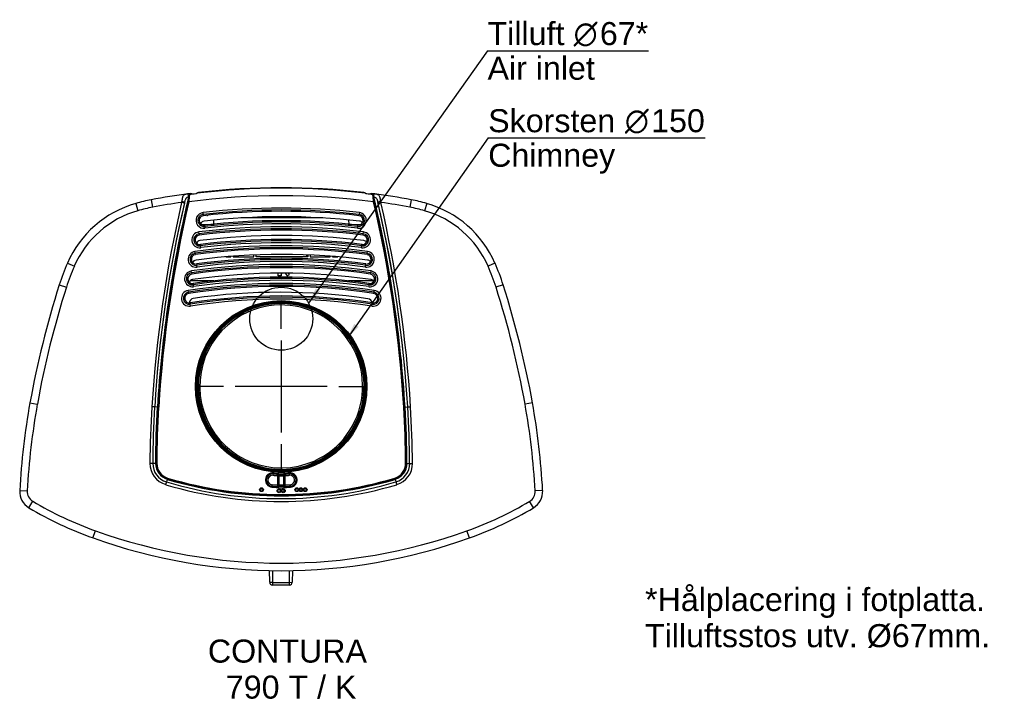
# Model space of a CAD drawing. Header units: millimetres. Extents: x 166 to 1213, y 486 to 1214.
import ezdxf
from ezdxf.enums import TextEntityAlignment as Align
from ezdxf.lldxf.tags import DXFTag

# ---------------------------------------------------------------- set-up
doc = ezdxf.new("R2010")
doc.units = ezdxf.units.MM
doc.layers.add('Default', color=7, linetype='Continuous')
doc.styles.add('SEACAD_arial_ttf', font='arial.ttf')
doc.styles.add('SEACAD_semeca1_ttf', font='semeca1.ttf')
tags = doc.linetypes.add('CENTER2', pattern=[28.575, 19.05, -3.175, 3.175, -3.175]).pattern_tags.tags
tags[10:11] = [DXFTag(74, 4), DXFTag(75, 0), DXFTag(340, '0'), DXFTag(46, 0.0), DXFTag(50, 0.0), DXFTag(44, 0.0), DXFTag(45, 0.0)]
tags[8:9] = [DXFTag(74, 4), DXFTag(75, 0), DXFTag(340, '0'), DXFTag(46, 0.0), DXFTag(50, 0.0), DXFTag(44, 0.0), DXFTag(45, 0.0)]
tags[6:7] = [DXFTag(74, 4), DXFTag(75, 0), DXFTag(340, '0'), DXFTag(46, 0.0), DXFTag(50, 0.0), DXFTag(44, 0.0), DXFTag(45, 0.0)]
tags[4:5] = [DXFTag(74, 4), DXFTag(75, 0), DXFTag(340, '0'), DXFTag(46, 0.0), DXFTag(50, 0.0), DXFTag(44, 0.0), DXFTag(45, 0.0)]

# ---------------------------------------------------------------- blocks, each defined once
blk = doc.blocks.new('SEANNOT_GROUP')
at = {"layer": 'Default', "linetype": 'Continuous'}
blk.add_hatch(color=1, dxfattribs=at).paths.add_polyline_path([(521.7, 890.3), (514.2, 874.7), (526.4, 887.1)])
at = {"layer": 'Default', "color": 1, "linetype": 'Continuous'}
blk.add_line((664.2, 1087.9), (895, 1087.9), dxfattribs=at)
blk.add_lwpolyline([(664.2, 1087.9), (514.2, 874.7)], dxfattribs=at)
for s, style, p in [('Skorsten ', 'SEACAD_arial_ttf', (664.2, 1118.5)), ('O', 'SEACAD_semeca1_ttf', (809.6, 1118.5)), ('150', 'SEACAD_arial_ttf', (837.5, 1118.5)), ('Chimney', 'SEACAD_arial_ttf', (664.2, 1081.8))]:
    blk.add_text(s, height=24.5, dxfattribs=dict(at, style=style)).set_placement(p, align=Align.TOP_LEFT)
blk = doc.blocks.new('SEANNOT_GROUP1')
at = {"layer": 'Default', "linetype": 'Continuous'}
blk.add_hatch(color=1, dxfattribs=at).paths.add_polyline_path([(480.8, 928), (473.2, 912.3), (485.5, 924.7)])
at = {"layer": 'Default', "color": 1, "linetype": 'Continuous'}
blk.add_line((663.5, 1180.4), (834.7, 1180.4), dxfattribs=at)
blk.add_lwpolyline([(663.5, 1180.4), (473.2, 912.3)], dxfattribs=at)
for s, style, p in [('Tilluft ', 'SEACAD_arial_ttf', (663.5, 1211.1)), ('O', 'SEACAD_semeca1_ttf', (755.1, 1211.1)), ('67*', 'SEACAD_arial_ttf', (783, 1211.1)), ('Air inlet', 'SEACAD_arial_ttf', (663.5, 1174.3))]:
    blk.add_text(s, height=24.5, dxfattribs=dict(at, style=style)).set_placement(p, align=Align.TOP_LEFT)
blk = doc.blocks.new('SEANNOT_GROUP2')
at = {"layer": 'Default', "color": 136, "linetype": 'CENTER2'}
for p, q in [((444.1, 885), (444.1, 913.9)), ((444.1, 872.8), (444.1, 774.8)), ((382.8, 823.8), (354, 823.8)), ((493.1, 823.8), (395.1, 823.8)), ((505.3, 823.8), (534.2, 823.8)), ((444.1, 762.5), (444.1, 733.7))]:
    blk.add_line(p, q, dxfattribs=at)
blk = doc.blocks.new('SE1')
at = {"color": 7, "linetype": 'Continuous'}
blk.add_line((27.3, 139.6), (27.3, 141.6), dxfattribs=at)
blk = doc.blocks.new('SE3')
at = {"color": 7, "linetype": 'Continuous'}
for p, q in [((-71.9, 178.5), (-72.2, 174.3)), ((44.1, 180.8), (-42.8, 180.8)), ((72.2, 174.3), (71.9, 178.6))]:
    blk.add_line(p, q, dxfattribs=at)
blk = doc.blocks.new('SE5')
at = {"color": 7, "linetype": 'Continuous'}
for p, q in [((-71.6, 113.9), (-97, 113.9)), ((98.3, 113.9), (71.6, 113.9))]:
    blk.add_line(p, q, dxfattribs=at)
blk = doc.blocks.new('SE4')
at = {"color": 7, "linetype": 'Continuous'}
for p, q in [((-84.6, 173.8), (-71.3, 174.3)), ((71.3, 174.3), (84.6, 173.8)), ((90.7, 155.1), (90.7, 154.7)), ((-58.9, 139.6), (-53.6, 139.6)), ((-53.6, 139.6), (-53.6, 140)), ((-51.1, 140.2), (-51.1, 139.6)), ((-51.1, 139.6), (-29.1, 139.6)), ((-29.1, 139.6), (-29.1, 141.5)), ((-26.6, 139.6), (-26.6, 141.6)), ((28.2, 139.6), (-26.6, 139.6)), ((28.2, 141.6), (28.2, 139.6)), ((30.7, 141.5), (30.7, 139.6)), ((30.7, 139.6), (52.2, 139.6)), ((52.2, 139.6), (52.2, 140.2)), ((54.7, 140), (54.7, 139.6)), ((54.7, 139.6), (60.1, 139.6)), ((-3.3, 119.2), (-3.3, 122.1)), ((0, 119.2), (-3.3, 119.2)), ((0, 120.8), (0.9, 122.1)), ((0, 120.8), (0, 119.2)), ((4.3, 122.1), (6.2, 119.2)), ((6.2, 119.2), (8.8, 120.8)), ((8.8, 120.8), (7.9, 122.1))]:
    blk.add_line(p, q, dxfattribs=at)
at = {"color": 7}
blk.add_blockref('SE5', (0, 0), dxfattribs=at)
blk = doc.blocks.new('SE6')
at = {"color": 7, "linetype": 'Continuous'}
for p, q in [((-35.6, 82.5), (-35.6, 82.5)), ((-35.6, 82.5), (-35.5, 82.3)), ((-34.9, 80.9), (-35.5, 82.3)), ((35.5, -79), (34.9, -77.6)), ((35.5, -79), (35.6, -79.2)), ((35.6, -79.2), (35.6, -79.2))]:
    blk.add_line(p, q, dxfattribs=at)
for radius, start, end in [(88.3, 293.786, 113.786), (88.3, 293.786, 113.786), (88.1, 293.786, 113.786), (86.6, 293.786, 113.786), (88.3, 113.786, 293.786), (88.3, 113.786, 293.786), (88.1, 113.786, 293.786), (86.6, 113.786, 293.786)]:
    blk.add_arc((0, 1.7), radius, start, end, dxfattribs=at)
blk = doc.blocks.new('SE15')
at = {"color": 7, "linetype": 'Continuous'}
for centre, radius, start, end in [((0.6, -545.4), 727.5, 83.4758, 96.5242), ((-78.9, 187.3), 3.8, 265.9755, 286.398), ((-81.5, 173), 4.5, 96.5242, 158.4355), ((82.8, 173), 4.5, 35.7903, 83.4758), ((0.6, -545.4), 707.5, 82.9272, 97.0728), ((-85.9, 152.3), 4.5, 97.0728, 158.4355), ((87.2, 152.3), 4.5, 35.7903, 82.9272), ((0.6, -545.4), 687.5, 82.3754, 97.6246), ((-90, 131.6), 4.5, 97.6246, 158.4355), ((91.3, 131.6), 4.5, 35.7903, 82.3754), ((-93.7, 110.9), 4.5, 98.1799, 158.4355), ((0.6, -545.4), 667.5, 81.8201, 98.1799), ((95, 110.9), 4.5, 35.7903, 81.8201), ((-92.8, 90.3), 5, 98.1429, 179.5874), ((-1.8, -546.2), 648, 81.6726, 98.1429), ((91.2, 89), 6, 13.1185, 81.6726)]:
    blk.add_arc(centre, radius, start, end, dxfattribs=at)
blk = doc.blocks.new('SE16')
at = {"color": 7, "linetype": 'Continuous'}
for p, q in [((-4, -91.1), (-4, -105.1)), ((-3.7, -102.7), (-3.7, -93.5)), ((-3.7, -93.5), (-2.7, -93.5)), ((-3, -90.1), (3, -90.1)), ((-2.7, -91.7), (2.7, -91.7)), ((2.7, -93.5), (-2.7, -93.5)), ((-2.7, -93.5), (-2.7, -102.7)), ((2.7, -102.7), (2.7, -93.5)), ((3.7, -93.5), (2.7, -93.5)), ((3.7, -93.5), (3.7, -102.7)), ((4, -91.1), (4, -105.1)), ((-3.7, -102.7), (-2.7, -102.7)), ((-2.7, -102.7), (2.7, -102.7)), ((2.7, -104.5), (-2.7, -104.5)), ((3.7, -102.7), (2.7, -102.7)), ((-3, -106.1), (3, -106.1))]:
    blk.add_line(p, q, dxfattribs=at)
for centre, major_axis, ratio, start_param, end_param in [((-4, -110.1), (0, -19), 0.034921, 2.742167, 3.143429), ((-2.7, -92.6), (-0.997, -0.082), 0.920808, 4.636359, 6.193583), ((-3.8, -93.5), (0, 1), 0.034921, 4.712389, 5.88376), ((-3, -110.1), (0, 20), 0.033175, 5.88376, 6.283185), ((-2.8, -93.5), (0, 2), 0.01746, 4.712389, 5.88376), ((3, -110.1), (0, -20), 0.033175, 3.141593, 3.541018), ((2.8, -93.5), (0, -2), 0.01746, 3.541018, 4.712389), ((2.7, -92.6), (0.997, -0.082), 0.920808, 0.089602, 1.646826), ((4, -110.1), (0, -19), 0.034921, 3.139756, 3.541018), ((3.8, -93.5), (0, 1), 0.034921, 0.399425, 1.570796), ((-4, -86.1), (0, 19), 0.034921, 3.139756, 3.541018), ((-3.8, -102.7), (0, -1), 0.034921, 0.399425, 1.570796), ((-2.7, -103.6), (-0.997, 0.082), 0.920808, 0.089602, 1.646826), ((-3, -86.1), (0, 20), 0.033175, 3.141593, 3.541018), ((-2.8, -102.7), (0, -2), 0.01746, 0.399425, 1.570796), ((2.8, -102.7), (0, -2), 0.01746, 4.712389, 5.88376), ((2.7, -103.6), (0.997, 0.082), 0.920808, 4.636359, 6.193583), ((3, -86.1), (0, -20), 0.033175, 5.88376, 6.283185), ((3.8, -102.7), (0, -1), 0.034921, 4.712389, 5.88376), ((4, -86.1), (0, 19), 0.034921, 2.742167, 3.143429)]:
    blk.add_ellipse(centre, major_axis=major_axis, ratio=ratio, start_param=start_param, end_param=end_param, dxfattribs=at)
for points in [[(-4, -91.1), (-4, -91), (-4, -90.9), (-3.9, -90.6), (-3.8, -90.5), (-3.5, -90.2), (-3.3, -90.1), (-3, -90.1)], [(3, -90.1), (3.1, -90.1), (3.3, -90.1), (3.5, -90.2), (3.6, -90.3), (3.9, -90.6), (4, -90.9), (4, -91.1)], [(-3, -106.1), (-3.1, -106.1), (-3.3, -106.1), (-3.5, -106), (-3.6, -105.9), (-3.9, -105.6), (-4, -105.4), (-4, -105.1)], [(4, -105.1), (4, -105.3), (4, -105.4), (3.9, -105.6), (3.8, -105.7), (3.5, -106), (3.3, -106.1), (3, -106.1)]]:
    blk.add_open_spline(points, degree=3, knots=[0, 0, 0, 0, 0.25, 0.25, 0.5, 0.5, 1, 1, 1, 1], dxfattribs=at)

msp = doc.modelspace()

# ---------------------------------------------------------------- linework, layer by layer
at = {"color": 7, "linetype": 'Continuous'}
for p, q in [((345.7, 1025.5), (345.3, 1028.5)), ((348.1, 1027.8), (347.9, 1028.8)), ((354.3, 1028.8), (354.5, 1029.1)), ((533.1, 1029.6), (533.7, 1029.1)), ((533.7, 1029.1), (533.9, 1028.8)), ((540.2, 1028.8), (540.1, 1027.8)), ((542.5, 1025.5), (542.9, 1028.5)), ((289.4, 1018.3), (291.6, 1010.6)), ((305.9, 1022.2), (307.3, 1014.3)), ((341.1, 1018.7), (338.2, 1019.4)), ((344.9, 1020.2), (345.8, 1020)), ((543.3, 1020.2), (542.3, 1020)), ((547.1, 1018.7), (550, 1019.4)), ((582.3, 1022.2), (580.8, 1014.3)), ((598.8, 1018.3), (596.6, 1010.6)), ((361.2, 1006.7), (361, 1008.7)), ((361.2, 1006.7), (361.4, 1005.3)), ((526.8, 1005.3), (527, 1006.7)), ((527.2, 1008.7), (527, 1006.7)), ((362.5, 995.3), (362.7, 993.9)), ((525.5, 993.9), (525.7, 995.3)), ((356.7, 986), (356.5, 988)), ((356.7, 986), (356.9, 984.6)), ((362.7, 993.9), (362.9, 991.9)), ((525.3, 991.9), (525.5, 993.9)), ((531.3, 984.6), (531.4, 986)), ((531.4, 986), (531.7, 988)), ((358.1, 974.7), (358.3, 973.2)), ((529.8, 973.2), (530, 974.7)), ((352.6, 965.3), (352.3, 967.3)), ((352.6, 965.3), (352.8, 963.9)), ((358.6, 971.3), (358.3, 973.2)), ((529.6, 971.3), (529.8, 973.2)), ((535.4, 963.9), (535.6, 965.3)), ((535.6, 965.3), (535.8, 967.3)), ((216.7, 954.8), (224.1, 951.6)), ((354.1, 954), (354.3, 952.5)), ((533.8, 952.5), (534, 954)), ((671.4, 954.8), (664.1, 951.6)), ((348.8, 944.6), (348.5, 946.6)), ((348.8, 944.6), (349, 943.2)), ((354.6, 950.6), (354.3, 952.5)), ((533.6, 950.6), (533.8, 952.5)), ((539.1, 943.2), (539.3, 944.6)), ((539.3, 944.6), (539.6, 946.6)), ((350.5, 933.3), (350.7, 931.8)), ((537.5, 931.8), (537.7, 933.3)), ((208, 931.7), (215.6, 929.3)), ((345.4, 923.9), (345.1, 925.8)), ((345.4, 923.9), (345.6, 922.4)), ((350.9, 929.9), (350.7, 931.8)), ((537.2, 929.9), (537.5, 931.8)), ((542.5, 922.4), (542.8, 923.9)), ((542.8, 923.9), (543.1, 925.8)), ((680.1, 931.7), (672.5, 929.3)), ((347.1, 912.6), (347.4, 911.1)), ((347.7, 909.2), (347.4, 911.1)), ((540.5, 909.2), (540.8, 911.1)), ((540.8, 911.1), (541, 912.6)), ((176.9, 806.5), (184.7, 805.1)), ((711.3, 806.5), (703.4, 805.1)), ((309.4, 802.1), (306.5, 802.3)), ((309.4, 802.1), (309.5, 802.1)), ((312.4, 801.9), (309.5, 802.1)), ((312.8, 801.9), (312.4, 801.9)), ((312.8, 801.9), (313.8, 801.8)), ((575.3, 801.9), (574.3, 801.8)), ((575.3, 801.9), (575.8, 801.9)), ((575.7, 801.9), (578.7, 802.1)), ((578.7, 802.1), (581.7, 802.3)), ((578.7, 802.1), (578.7, 802.1)), ((307.4, 742), (304.5, 742)), ((310.4, 742), (307.4, 742)), ((307.4, 742), (307.4, 742)), ((310.8, 742), (310.4, 742)), ((310.8, 742), (311.8, 742)), ((577.4, 742), (576.4, 742)), ((577.4, 742), (577.8, 742)), ((577.8, 742), (580.7, 742)), ((580.7, 742), (580.7, 742)), ((580.7, 742), (583.7, 742)), ((322.9, 725.1), (322.1, 722.3)), ((323, 725.5), (322.9, 725.1)), ((323, 725.5), (323.3, 726.5)), ((435.4, 731), (435.2, 729.4)), ((435.5, 732), (435.4, 731)), ((452.7, 732), (452.8, 731)), ((452.9, 729.4), (452.8, 731)), ((565.1, 725.5), (564.8, 726.5)), ((565.1, 725.5), (565.3, 725.1)), ((565.2, 725.1), (566.1, 722.3)), ((166, 713.2), (174, 712.7)), ((322.1, 722.3), (321.2, 719.4)), ((322.1, 722.3), (322.1, 722.3)), ((434.3, 719.5), (434.1, 717.9)), ((434.1, 717.9), (434.1, 716.9)), ((454, 717.9), (453.9, 719.5)), ((454, 717.9), (454.1, 716.9)), ((566.1, 722.3), (566.9, 719.4)), ((566.1, 722.3), (566.1, 722.3)), ((722.2, 713.2), (714.2, 712.7)), ((175.7, 694.9), (179.8, 701.8)), ((712.4, 694.9), (708.3, 701.8)), ((243.9, 662.8), (246.6, 670.3)), ((644.2, 662.8), (641.5, 670.3)), ((431.9, 615.7), (431.7, 628.1)), ((434.7, 628.1), (434.9, 615.6)), ((452.8, 615.6), (453, 628)), ((456, 628.1), (455.8, 615.6)), ((434.9, 615.6), (452.8, 615.6)), ((434.9, 615.6), (434.9, 612.7)), ((452.8, 612.7), (434.9, 612.7)), ((452.8, 612.7), (452.8, 615.6))]:
    msp.add_line(p, q, dxfattribs=at)
for centre, radius in [((444.1, 823.8), 91.2), ((444.1, 823.8), 90.2), ((444.1, 823.8), 89.6), ((444.1, 823.8), 88.7), ((423.1, 714.1), 2), ((423.1, 714.1), 1.52), ((423.1, 714.1), 0.0635), ((441.8, 712.9), 2), ((441.8, 712.9), 1.52), ((441.8, 712.9), 0.0635), ((446.3, 712.9), 2), ((446.3, 712.9), 1.52), ((446.3, 712.9), 0.0635), ((460.6, 714.1), 2), ((460.6, 714.1), 1.52), ((460.6, 714.1), 0.0635), ((465.1, 714.1), 2), ((465.1, 714.1), 1.52), ((465.1, 714.1), 0.0635), ((469.6, 714.1), 2), ((469.6, 714.1), 1.52), ((469.6, 714.1), 0.0635)]:
    msp.add_circle(centre, radius, dxfattribs=at)
for centre, radius, start, end in [((444.1, 282), 753, 97.5376, 100.5752), ((1611.5, 722.7), 1301.5, 166.4898, 176.5122), ((306.8, 1030.1), 39.3, 345.4686, 355.2152), ((444.1, 282), 753, 97.3346, 97.5376), ((300.3, 1029.8), 46.6, 347.8046, 357.2609), ((444.1, 282), 744.5, 82.4181, 97.5819), ((444.1, 282), 752, 96.9439, 97.4301), ((348.3, 1025.8), 3, 47.8323, 97.3346), ((444.1, 282), 752.5, 83.1633, 96.8367), ((444.1, 282), 753, 83.2922, 96.7078), ((444.1, 282), 752, 82.5699, 83.0561), ((539.8, 1025.8), 3, 82.6654, 132.1677), ((444.1, 282), 753, 82.4624, 82.6654), ((587.8, 1029.8), 46.6, 182.7391, 192.1954), ((-723.3, 722.7), 1301.5, 3.4878, 13.5102), ((581.3, 1030.1), 39.3, 184.7848, 194.5314), ((444.1, 282), 753, 79.4248, 82.4624), ((320.3, 909.6), 113, 105.888, 156.4437), ((339.5, 842.3), 183, 100.5752, 105.888), ((1611.5, 722.7), 1307.4, 166.885, 176.5122), ((444.1, 282), 745, 98.172, 100.5752), ((1611.5, 722.7), 1304.4, 166.885, 176.5122), ((1611.5, 722.7), 1304.4, 166.8545, 176.5122), ((1611.5, 722.7), 1301.5, 166.5491, 176.5122), ((1611.5, 722.7), 1301.1, 166.7831, 176.5122), ((1611.5, 722.7), 1300.1, 166.7831, 176.5122), ((408.7, 1012.6), 70.9, 173.6241, 174.4855), ((336.5, 1010.9), 9.75, 61.0011, 79.401), ((372.1, 1011.5), 31.9, 165.6359, 166.885), ((-723.3, 722.7), 1300.1, 3.4878, 13.2169), ((-723.3, 722.7), 1301.5, 3.4878, 13.4509), ((-723.3, 722.7), 1301.1, 3.4878, 13.2169), ((551.7, 1010.9), 9.75, 100.599, 118.9989), ((516.1, 1011.5), 31.9, 13.115, 14.3641), ((-723.3, 722.7), 1304.4, 3.4878, 13.1455), ((-723.3, 722.7), 1304.4, 3.4878, 13.115), ((479.4, 1012.6), 70.9, 5.5145, 6.3759), ((444.1, 282), 745, 79.4248, 81.828), ((-723.3, 722.7), 1307.4, 3.4878, 13.115), ((548.7, 842.3), 183, 74.112, 79.4248), ((567.8, 909.6), 113, 23.5563, 74.112), ((320.3, 909.6), 105, 105.888, 156.4437), ((339.5, 842.3), 175, 100.5752, 105.888), ((361.9, 1000.3), 8.43, 96.5242, 276.5242), ((361.9, 1000.3), 6.44, 96.5242, 276.5242), ((361.9, 1000.3), 5, 96.5242, 276.5242), ((444.1, 282), 731.4, 83.4758, 96.5242), ((444.1, 282), 729.4, 83.4758, 96.5242), ((444.1, 282), 728, 83.4758, 96.5242), ((526.2, 1000.3), 8.43, 263.4758, 83.4758), ((526.2, 1000.3), 6.44, 263.4758, 83.4758), ((526.2, 1000.3), 5, 263.4758, 83.4758), ((548.7, 842.3), 175, 74.112, 79.4248), ((567.8, 909.6), 105, 23.5563, 74.112), ((444.1, 282), 718, 83.4758, 96.5242), ((444.1, 282), 716.6, 83.4758, 96.5242), ((444.1, 282), 714.6, 83.4758, 96.5242), ((357.5, 979.6), 8.43, 97.0728, 277.0728), ((357.5, 979.6), 6.44, 97.0728, 277.0728), ((357.5, 979.6), 5, 97.0728, 277.0728), ((444.1, 282), 711.4, 82.9272, 97.0728), ((444.1, 282), 709.4, 82.9272, 97.0728), ((444.1, 282), 708, 82.9272, 97.0728), ((530.6, 979.6), 8.43, 262.9272, 82.9272), ((530.6, 979.6), 6.44, 262.9272, 82.9272), ((530.6, 979.6), 5, 262.9272, 82.9272), ((444.1, 282), 698, 82.9272, 97.0728), ((444.1, 282), 696.6, 82.9272, 97.0728), ((444.1, 282), 694.6, 82.9272, 97.0728), ((353.5, 958.9), 8.43, 97.6246, 277.6246), ((353.5, 958.9), 6.44, 97.6246, 277.6246), ((353.5, 958.9), 5, 97.6246, 277.6246), ((444.1, 282), 691.4, 82.3754, 97.6246), ((444.1, 282), 689.4, 82.3754, 97.6246), ((444.1, 282), 688, 82.3754, 97.6246), ((534.7, 958.9), 8.43, 262.3754, 82.3754), ((534.7, 958.9), 6.44, 262.3754, 82.3754), ((534.7, 958.9), 5, 262.3754, 82.3754), ((439.5, 857.7), 243, 156.4437, 162.2564), ((444.1, 282), 671.4, 81.8201, 98.1799), ((444.1, 282), 678, 82.3754, 97.6246), ((444.1, 282), 676.6, 82.3754, 97.6246), ((444.1, 282), 674.6, 82.3754, 97.6246), ((448.7, 857.7), 243, 17.7436, 23.5563), ((439.5, 857.7), 235, 156.4437, 162.2564), ((349.7, 938.2), 8.43, 98.1799, 278.1799), ((349.7, 938.2), 6.44, 98.1799, 278.1799), ((349.7, 938.2), 5, 98.1799, 278.1799), ((444.1, 282), 669.4, 81.8201, 98.1799), ((444.1, 282), 668, 81.8201, 98.1799), ((538.4, 938.2), 8.43, 261.8201, 81.8201), ((538.4, 938.2), 6.44, 261.8201, 81.8201), ((538.4, 938.2), 5, 261.8201, 81.8201), ((448.7, 857.7), 235, 17.7436, 23.5563), ((444.1, 282), 651.4, 81.2607, 98.7393), ((444.1, 282), 658, 81.8201, 98.1799), ((444.1, 282), 656.6, 81.8201, 98.1799), ((444.1, 282), 654.6, 81.8201, 98.1799), ((1144.3, 632.1), 983, 162.2564, 169.7813), ((1144.3, 632.1), 975, 162.2564, 169.7813), ((346.4, 917.5), 8.43, 98.7393, 278.7393), ((346.4, 917.5), 6.44, 98.7393, 278.7393), ((346.4, 917.5), 5, 98.7393, 278.7393), ((444.1, 282), 649.4, 81.2607, 98.7393), ((444.1, 282), 648, 81.2607, 98.7393), ((541.8, 917.5), 8.43, 261.2607, 81.2607), ((541.8, 917.5), 6.44, 261.2607, 81.2607), ((541.8, 917.5), 5, 261.2607, 81.2607), ((-256.1, 632.1), 975, 10.2187, 17.7436), ((-256.1, 632.1), 983, 10.2187, 17.7436), ((444.1, 282), 638, 81.2607, 98.7393), ((444.1, 282), 636.6, 81.2607, 98.7393), ((444.1, 282), 634.6, 81.2607, 98.7393), ((917.9, 672.9), 753, 169.7813, 176.9376), ((-29.8, 672.9), 753, 3.0624, 10.2187), ((917.9, 672.9), 745, 169.7813, 176.9376), ((1411.8, 734.9), 1107.4, 176.5122, 179.6322), ((1411.8, 734.9), 1104.4, 176.5122, 179.6322), ((1411.8, 734.9), 1104.4, 176.5122, 179.6322), ((1411.8, 734.9), 1101.5, 176.5122, 179.6322), ((1411.8, 734.9), 1101.5, 176.5122, 179.6322), ((1411.8, 734.9), 1101.1, 176.5122, 179.6322), ((1411.8, 734.9), 1100.1, 176.5122, 179.6322), ((-523.7, 734.9), 1100.1, 0.3678, 3.4878), ((-523.7, 734.9), 1101.1, 0.3678, 3.4878), ((-523.7, 734.9), 1101.5, 0.3678, 3.4878), ((-523.7, 734.9), 1101.5, 0.3678, 3.4878), ((-523.7, 734.9), 1104.4, 0.3678, 3.4878), ((-523.7, 734.9), 1104.4, 0.3678, 3.4878), ((-523.7, 734.9), 1107.4, 0.3678, 3.4878), ((-29.8, 672.9), 745, 3.0624, 10.2187), ((327.9, 741.9), 23.4, 179.6322, 253.4934), ((327.9, 741.9), 20.4, 179.6322, 253.4934), ((327.9, 741.9), 20.4, 179.6322, 253.4934), ((327.9, 741.9), 17.5, 179.6322, 253.4934), ((327.9, 741.9), 17.5, 179.6322, 253.4934), ((327.9, 741.9), 17.1, 179.6322, 253.4934), ((327.9, 741.9), 16.1, 179.6322, 253.4934), ((560.3, 741.9), 16.1, 286.5066, 0.3678), ((560.3, 741.9), 17.1, 286.5066, 0.3678), ((560.3, 741.9), 17.5, 286.5066, 0.3678), ((560.3, 741.9), 17.5, 286.5066, 0.3678), ((560.3, 741.9), 20.4, 286.5066, 0.3678), ((560.3, 741.9), 20.4, 286.5066, 0.3678), ((560.3, 741.9), 23.4, 286.5066, 0.3678), ((444.1, 1134), 426.5, 253.4934, 286.5066), ((444.1, 1134), 426.5, 253.4934, 286.5066), ((444.1, 1134), 426.1, 253.4934, 286.5066), ((444.1, 1134), 425.1, 253.4934, 286.5066), ((434.8, 724.4), 7.56, 84.6427, 264.6427), ((434.8, 724.4), 6.57, 84.6427, 264.6427), ((434.8, 724.4), 5, 84.6427, 264.6427), ((444.1, 823.8), 94.8, 264.6427, 267.5817), ((444.1, 823.8), 93.2, 264.6427, 267.5411), ((444.1, 823.8), 92.2, 264.6427, 267.7577), ((444.1, 823.8), 92.2, 272.3332, 275.3573), ((444.1, 823.8), 93.2, 272.4589, 275.3573), ((444.1, 823.8), 94.8, 272.4183, 275.3573), ((453.4, 724.4), 7.56, 275.3573, 95.3573), ((453.4, 724.4), 6.57, 275.3573, 95.3573), ((453.4, 724.4), 5, 275.3573, 95.3573), ((186, 712.1), 20, 176.9376, 239.2693), ((186, 712.1), 12, 176.9376, 239.2693), ((444.1, 1134), 432.4, 253.4934, 286.5066), ((444.1, 1134), 429.4, 253.4934, 286.5066), ((444.1, 1134), 429.4, 253.4934, 286.5066), ((444.1, 823.8), 106.4, 264.6427, 267.8448), ((444.1, 823.8), 107.4, 264.6427, 267.9299), ((444.1, 823.8), 104.8, 264.6427, 267.8126), ((444.1, 823.8), 107.4, 272.1093, 275.3573), ((444.1, 823.8), 104.8, 272.1874, 275.3573), ((444.1, 823.8), 106.4, 272.1552, 275.3573), ((702.2, 712.1), 12, 300.7307, 3.0624), ((702.2, 712.1), 20, 300.7307, 3.0624), ((376.6, 1032.7), 385, 239.2693, 250.2729), ((511.6, 1032.7), 385, 289.7271, 300.7307), ((376.6, 1032.7), 393, 239.2693, 250.2729), ((511.6, 1032.7), 393, 289.7271, 300.7307), ((444.1, 1221), 585, 250.2729, 289.7271), ((444.1, 1221), 593, 250.2729, 289.7271), ((434.9, 615.7), 3, 180.914, 269.914), ((452.8, 615.7), 3, 269.914, 358.914)]:
    msp.add_arc(centre, radius, start, end, dxfattribs=at)
for centre, major_axis, start_param, end_param in [((434.9, 615.7), (-3, -0.05), 0, 1.570492), ((452.8, 615.7), (-3, 0.06), 1.571101, 3.141593)]:
    msp.add_ellipse(centre, major_axis=major_axis, ratio=0.01745, start_param=start_param, end_param=end_param, dxfattribs=at)
for points, knots in [([(345.3, 1028.5), (345.1, 1028.4), (344.8, 1028.4), (344.6, 1028.4), (344.3, 1028.3), (344.1, 1028.3), (343.9, 1028.3), (343.4, 1028.2), (343, 1028.1), (342.5, 1028), (342.3, 1028), (342.1, 1027.9), (341.9, 1027.9), (341.7, 1027.8), (341.5, 1027.7), (341.3, 1027.6), (341.1, 1027.6), (340.9, 1027.5), (340.8, 1027.4), (340.6, 1027.2), (340.4, 1027.1), (340.3, 1027), (340, 1026.7), (339.7, 1026.3), (339.5, 1025.9), (339.4, 1025.7), (339.3, 1025.5), (339.2, 1025.2), (339.1, 1025), (339, 1024.7), (339, 1024.4), (338.9, 1024.1), (338.8, 1023.8), (338.7, 1023.5), (338.7, 1023.2), (338.6, 1022.9), (338.6, 1022.6), (338.5, 1021.9), (338.4, 1021.2), (338.3, 1020.5)], [0, 0, 0, 0, 0.0625, 0.0625, 0.0625, 0.125, 0.125, 0.125, 0.25, 0.25, 0.25, 0.3125, 0.3125, 0.3125, 0.375, 0.375, 0.375, 0.4375, 0.4375, 0.4375, 0.5, 0.5, 0.5, 0.625, 0.625, 0.625, 0.6875, 0.6875, 0.6875, 0.75, 0.75, 0.75, 0.8125, 0.8125, 0.8125, 0.875, 0.875, 0.875, 1, 1, 1, 1]), ([(346, 1026.8), (346, 1026.9), (346.1, 1027), (346.2, 1027.2), (346.2, 1027.3), (346.4, 1027.4), (346.4, 1027.5), (346.6, 1027.6), (346.7, 1027.6), (346.8, 1027.6)], [0, 0, 0, 0, 0.25, 0.25, 0.5, 0.5, 0.75, 0.75, 1, 1, 1, 1]), ([(354.3, 1028.8), (354.3, 1028.8), (354.2, 1028.8), (354.1, 1028.7), (354, 1028.6), (353.8, 1028.5), (353.7, 1028.5), (353.4, 1028.4), (353.3, 1028.4), (353.2, 1028.4)], [0, 0, 0, 0, 0.25, 0.25, 0.5, 0.5, 0.75, 0.75, 1, 1, 1, 1]), ([(356.1, 1029.8), (355.9, 1029.8), (355.6, 1029.7), (355.3, 1029.7), (355.2, 1029.7), (355.1, 1029.6), (355.1, 1029.6), (355, 1029.6)], [0, 0, 0, 0, 0.5, 0.5, 0.75, 0.75, 1, 1, 1, 1]), ([(533.1, 1029.6), (533.1, 1029.6), (533, 1029.6), (532.9, 1029.7), (532.8, 1029.7), (532.5, 1029.7), (532.3, 1029.8), (532, 1029.8)], [0, 0, 0, 0, 0.25, 0.25, 0.5, 0.5, 1, 1, 1, 1]), ([(535, 1028.4), (534.7, 1028.4), (534.5, 1028.5), (534.1, 1028.6), (534.1, 1028.7), (533.9, 1028.8), (533.9, 1028.8), (533.9, 1028.8)], [0, 0, 0, 0, 0.5, 0.5, 0.75, 0.75, 1, 1, 1, 1]), ([(541.3, 1027.6), (541.5, 1027.6), (541.7, 1027.5), (542, 1027.2), (542.1, 1027), (542.2, 1026.8)], [0, 0, 0, 0, 0.5, 0.5, 1, 1, 1, 1]), ([(549.9, 1020.5), (549.8, 1020.8), (549.8, 1021.2), (549.7, 1021.5), (549.7, 1021.9), (549.6, 1022.2), (549.6, 1022.6), (549.5, 1022.9), (549.5, 1023.2), (549.4, 1023.5), (549.3, 1023.8), (549.3, 1024.1), (549.2, 1024.4), (549, 1025), (548.9, 1025.5), (548.6, 1025.9), (548.4, 1026.3), (548.2, 1026.7), (547.9, 1027), (547.7, 1027.1), (547.6, 1027.2), (547.4, 1027.4), (547.2, 1027.5), (547, 1027.6), (546.8, 1027.6), (546.5, 1027.8), (546.1, 1027.9), (545.6, 1028), (545.4, 1028.1), (545.2, 1028.1), (545, 1028.2), (544.7, 1028.2), (544.5, 1028.2), (544.3, 1028.3), (543.8, 1028.3), (543.3, 1028.4), (542.9, 1028.5)], [0, 0, 0, 0, 0.0625, 0.0625, 0.0625, 0.125, 0.125, 0.125, 0.1875, 0.1875, 0.1875, 0.25, 0.25, 0.25, 0.375, 0.375, 0.375, 0.5, 0.5, 0.5, 0.5625, 0.5625, 0.5625, 0.625, 0.625, 0.625, 0.75, 0.75, 0.75, 0.8125, 0.8125, 0.8125, 0.875, 0.875, 0.875, 1, 1, 1, 1]), ([(345.7, 1025.5), (345.6, 1025.5), (345.5, 1025.4), (345.3, 1025.3), (345.1, 1025.2), (344.9, 1025.1), (344.6, 1025), (344.3, 1024.8), (343.8, 1024.6), (343.4, 1024.3), (343.1, 1024), (342.8, 1023.6), (342.5, 1023.1), (342.1, 1022.4), (341.8, 1021.6), (341.6, 1020.9), (341.5, 1020.4), (341.3, 1019.9), (341.3, 1019.6), (341.2, 1019.4)], [0, 0, 0, 0, 0.025111, 0.050218, 0.075318, 0.100413, 0.125503, 0.194514, 0.250452, 0.315211, 0.375249, 0.437586, 0.500189, 0.621015, 0.749915, 0.810891, 0.872789, 0.935773, 1, 1, 1, 1]), ([(542.5, 1025.5), (542.7, 1025.4), (543, 1025.3), (543.2, 1025.1), (543.4, 1025.1), (543.5, 1025), (543.6, 1025), (543.7, 1024.9), (543.8, 1024.8), (544, 1024.8), (544.2, 1024.6), (544.4, 1024.5), (544.6, 1024.3), (544.7, 1024.3), (544.9, 1024.2), (545, 1024.1), (545.1, 1024), (545.1, 1023.9), (545.2, 1023.8), (545.4, 1023.5), (545.6, 1023.3), (545.8, 1023), (545.9, 1022.7), (546.1, 1022.3), (546.2, 1022), (546.3, 1021.8), (546.3, 1021.6), (546.4, 1021.4), (546.5, 1021.2), (546.5, 1021), (546.6, 1020.8), (546.6, 1020.5), (546.7, 1020.3), (546.8, 1020.1), (546.8, 1019.9), (546.9, 1019.6), (546.9, 1019.4)], [0, 0, 0, 0, 0.125, 0.125, 0.125, 0.1875, 0.1875, 0.1875, 0.25, 0.25, 0.25, 0.375, 0.375, 0.375, 0.4375, 0.4375, 0.4375, 0.5, 0.5, 0.5, 0.625, 0.625, 0.625, 0.75, 0.75, 0.75, 0.8125, 0.8125, 0.8125, 0.875, 0.875, 0.875, 0.9375, 0.9375, 0.9375, 1, 1, 1, 1])]:
    msp.add_open_spline(points, degree=3, knots=knots, dxfattribs=at)
msp.add_open_spline([(354.5, 1029.1), (354.7, 1029.3), (354.9, 1029.4), (355, 1029.6)], degree=3, dxfattribs=at)
at = {"layer": 'Default', "color": 4, "linetype": 'Continuous'}
msp.add_circle((444.1, 895.8), 33.5, dxfattribs=at)

# ---------------------------------------------------------------- block references
at = {"color": 7}
for name in ['SE15', 'SE4', 'SE3', 'SE1', 'SE6', 'SE16']:
    msp.add_blockref(name, (444.1, 822.1), dxfattribs=at)
at = {"layer": 'Default'}
for name in ['SEANNOT_GROUP1', 'SEANNOT_GROUP', 'SEANNOT_GROUP2']:
    msp.add_blockref(name, (0, 0), dxfattribs=at)

# ---------------------------------------------------------------- texts
at = {"layer": 'Default', "color": 4, "linetype": 'Continuous', "style": 'SEACAD_arial_ttf'}
for s, p in [('*Hålplacering i fotplatta.', (831, 609.6)), ('Tilluftsstos utv. Ø67mm.', (831, 571.2)), ('CONTURA ', (366.1, 554.8)), (' 790 T / K', (375.7, 516.5))]:
    msp.add_text(s, height=24.5, dxfattribs=at).set_placement(p, align=Align.TOP_LEFT)

doc.saveas('drawing.dxf')
